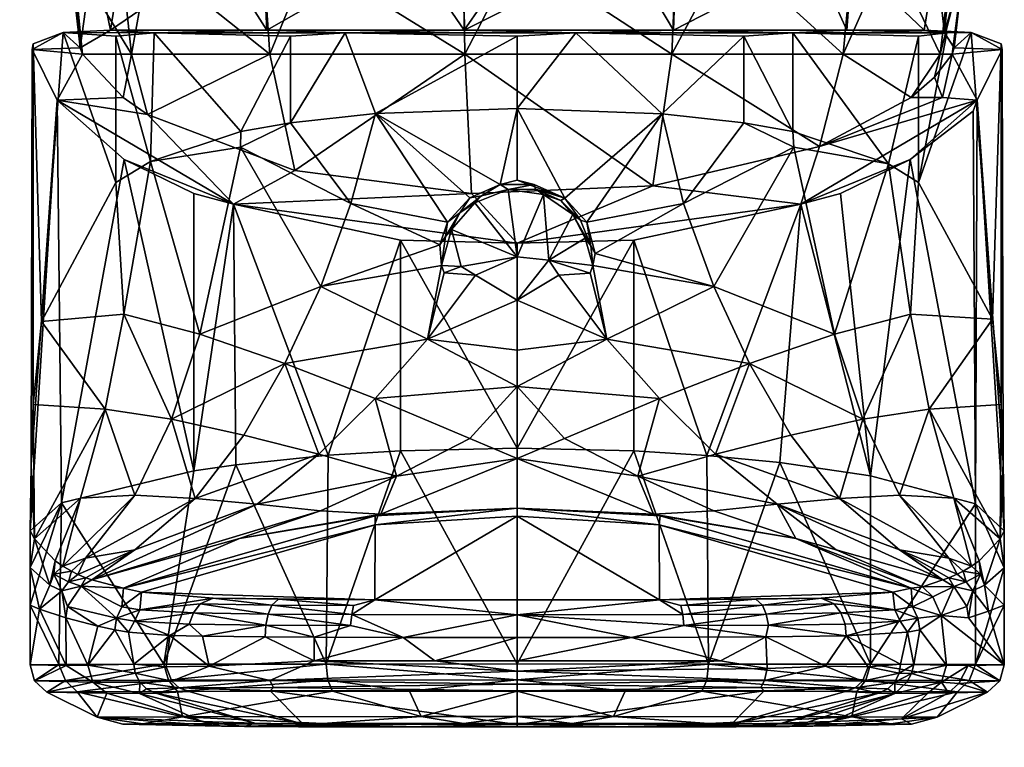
# Model space of a CAD drawing. Header units: centimetres. Extents: x -4.3 to 14, y -11.7 to 8.8.
# Tile 4 of 5: x 7.9 to 12.9, y 2.4 to 6.1. Entities that reach past the tile are written whole.
import ezdxf

# ---------------------------------------------------------------- set-up
doc = ezdxf.new("R2010")
doc.units = ezdxf.units.CM
doc.layers.get('0').update_dxf_attribs({"true_color": 0x5890e1})

msp = doc.modelspace()

# ---------------------------------------------------------------- meshes
at = {"color": 194, "true_color": 0x551cb1}
mesh = msp.add_polyface(dxfattribs=at)
corners = [(7.9898, 5.9349, 56.0936), (7.9953, 4.1599, 55.8231), (7.9848, 3.8584, 55.9281), (7.9953, 5.9625, 55.8231), (1.2719, 7.6265, 56.2083), (1.2691, 0.7017, 56.3293), (1.2306, 7.6265, 55.9846), (1.2719, 7.6265, 57.2872), (0.444, 7.6265, 54.9246), (0.2637, -0.9347, 55.1069), (0.1278, 7.6265, 54.785), (0.6933, 7.6265, 55.1074), (0.5171, -0.9335, 55.2532), (-0.0291, -0.936, 54.9942), (-0.7601, 7.6265, 54.6639), (0.8874, 7.6265, 55.3247), (0.7373, -0.9324, 55.4365), (1.0375, 7.6265, 55.5632), (0.9308, -0.9313, 55.6601), (1.2192, 0.0474, 56.1169), (1.1398, 7.6265, 57.4382), (-0.7601, 7.6265, 58.5656), (-2.66, 7.6265, 57.4382), (1.2145, 7.6265, 57.4064), (9.4218, 7.6265, 58.1812), (-0.7601, 7.6265, 53.6685), (9.4218, 7.6265, 54.0528), (8.6247, 7.6265, 54.6885), (8.6247, 7.6265, 57.5455), (1.2621, 7.6265, 57.3408), (8.1822, 7.6265, 56.6269), (8.1822, 7.6265, 55.6072), (10.4159, 7.6265, 53.6685), (10.4159, 7.6265, 58.5656), (-0.7601, 7.7108, 59.2587), (-0.7601, 7.6513, 58.9138), (10.4159, 7.7108, 59.2587), (10.4159, 7.7108, 52.9754), (10.4159, 7.6512, 53.3203), (-0.7601, 7.7108, 52.9754), (10.4159, 7.7591, 59.3423), (-0.7601, 7.7591, 59.3423), (10.4159, 7.8061, 59.3707), (-0.7601, 7.8061, 59.3707), (10.4159, 7.8601, 59.3806), (-0.7601, 7.8601, 59.3806), (-0.7601, 7.8419, 52.8557), (10.4159, 7.8419, 52.8557), (10.4159, 7.7502, 52.9003), (-0.7601, 7.7502, 52.9003), (-3.0517, 8.8153, 52.8986), (12.7075, 8.8153, 52.8986), (12.7075, 8.8178, 59.3334), (-3.0517, 8.8178, 59.3334)]
mesh.append_faces([[corners[k] for k in face] for face in [(0, 1, 2), (0, 3, 1), (4, 5, 6), (5, 4, 7), (8, 9, 10), (8, 11, 12), (13, 14, 10), (11, 15, 16), (15, 17, 18), (17, 6, 19), (20, 21, 22), (20, 23, 21), (21, 23, 24), (25, 26, 27), (11, 27, 15), (11, 25, 27), (11, 8, 25), (25, 8, 10), (14, 25, 10), (24, 23, 28), (28, 23, 29), (30, 29, 7), (4, 30, 7), (4, 31, 30), (4, 6, 31), (31, 6, 17), (27, 17, 15), (27, 31, 17), (30, 28, 29), (25, 32, 26), (33, 21, 24), (34, 35, 36), (36, 35, 33), (33, 35, 21), (37, 38, 39), (39, 38, 25), (25, 38, 32), (36, 40, 34), (34, 40, 41), (41, 40, 42), (43, 42, 44), (45, 43, 44), (43, 41, 42), (46, 47, 48), (49, 48, 37), (39, 49, 37), (49, 46, 48), (46, 50, 51), (47, 46, 51), (44, 52, 53), (45, 44, 53), (51, 53, 52), (50, 53, 51)]], dxfattribs={"color": 194})
mesh = msp.add_polyface(dxfattribs=at)
corners = [(-0.1935, -8.4556, 54.7789), (-0.4683, -8.2358, 55.3111), (0.0483, -8.4913, 55.4139), (0.0483, -8.6189, 54.8135), (0.3575, -8.9626, 55.2422), (0.3575, -9.0349, 54.902), (0.3798, -8.9505, 55.5633), (0.4503, -9.5829, 55.3739), (0.4503, -9.5242, 55.6506), (0.0809, -8.4502, 55.4191), (-0.1796, -8.2829, 55.3511), (0.3211, -8.7207, 55.5198), (0.5098, -9.3842, 55.6667), (1.1539, -9.6143, 56.5092), (1.1051, -9.3842, 56.2816), (1.223, -6.7385, 56.4589), (1.1731, -6.3721, 56.229), (1.2192, 0.0474, 56.1169), (1.2691, 0.7017, 56.3293), (1.1516, -9.6659, 57.2872), (1.2719, 7.6265, 57.2872), (1.1296, -9.6648, 57.3662), (1.2621, 7.6265, 57.3408), (1.2145, 7.6265, 57.4064), (1.0697, -9.6621, 57.4223), (1.0196, -9.6598, 57.4382), (1.1398, 7.6265, 57.4382), (-2.66, 7.6265, 57.4382), (0.2637, -0.9347, 55.1069), (-0.0291, -0.936, 54.9942), (0.1278, 7.6265, 54.785), (0.444, 7.6265, 54.9246), (0.5171, -0.9335, 55.2532), (0.6933, 7.6265, 55.1074), (0.7373, -0.9324, 55.4365), (0.8874, 7.6265, 55.3247), (0.9308, -0.9313, 55.6601), (0.7554, -9.3842, 55.846), (1.0375, 7.6265, 55.5632), (8.4435, 2.5621, 56.0349), (8.5429, 2.5633, 56.741), (8.3157, 2.5965, 56.0296), (8.7422, 2.5988, 57.389), (8.9372, 2.552, 50.3543), (-0.2407, -8.5558, 54.7402), (0.1597, -8.9027, 54.8139), (0.3575, -9.39, 54.9224), (0.3575, -9.5237, 54.9459), (0.0302, -10.2967, 55.1102)]
mesh.append_faces([[corners[k] for k in face] for face in [(0, 1, 2), (3, 2, 4), (5, 3, 4), (2, 6, 4), (4, 6, 7), (7, 6, 8), (3, 0, 2), (9, 2, 10), (9, 11, 2), (2, 11, 6), (6, 11, 12), (2, 1, 10), (8, 6, 12), (13, 14, 15), (14, 16, 15), (15, 16, 17), (18, 15, 17), (19, 20, 21), (21, 20, 22), (23, 21, 22), (23, 24, 21), (23, 25, 24), (23, 26, 25), (19, 13, 15), (18, 19, 15), (18, 20, 19), (26, 27, 25), (28, 29, 30), (31, 32, 28), (32, 33, 34), (11, 34, 12), (11, 32, 34), (11, 9, 32), (32, 9, 28), (28, 9, 10), (29, 28, 10), (34, 35, 36), (37, 36, 16), (14, 37, 16), (36, 38, 17), (36, 37, 34), (34, 37, 12), (36, 17, 16), (39, 40, 41), (41, 40, 42), (39, 41, 43), (3, 44, 0), (3, 45, 44), (3, 5, 45), (45, 5, 46), (47, 45, 46), (44, 45, 48), (47, 46, 4), (4, 46, 5)]], dxfattribs={"color": 194})
mesh = msp.add_polyface(dxfattribs=at)
corners = [(1.2691, 0.7017, 56.3293), (1.2192, 0.0474, 56.1169), (1.2306, 7.6265, 55.9846), (8.3157, 2.5965, 56.0296), (8.2144, 2.7242, 56.9512), (8.0638, 2.7225, 56.0191), (8.3628, 2.7163, 51.1847), (8.1228, 2.8604, 56.9461), (8.136, 3.6682, 56.9818), (7.9796, 3.1562, 56.0154), (7.9796, 2.8588, 56.0153), (7.9806, 3.5286, 55.9926), (7.9798, 3.346, 56.0097), (8.0024, 2.7787, 56.0164), (8.1561, 2.7804, 56.9706), (8.2938, 2.7725, 51.2006), (8.1605, 2.8557, 52.7289), (8.2686, 2.8567, 51.1988), (8.0259, 3.1372, 55.028), (8.1581, 3.0936, 52.7642), (8.3191, 3.0514, 50.5642), (8.1663, 3.1503, 52.7642), (8.4115, 3.0923, 49.631), (8.235, 3.2523, 52.7642), (8.144, 3.3519, 54.2428), (8.2571, 3.3923, 53.9128), (8.1863, 3.3269, 53.8678), (8.2323, 3.6916, 54.6308), (8.5035, 3.7065, 54.0409), (8.1055, 3.3787, 54.5836), (8.0013, 3.4883, 55.6635), (8.3553, 4.1361, 54.6391), (7.9953, 4.1599, 55.8231), (8.2177, 3.3108, 53.5737), (7.9848, 3.8584, 55.9281), (8.0788, 3.2571, 54.3875), (8.1378, 3.2287, 53.576), (8.0988, 3.3126, 54.3848), (8.1711, 3.2743, 53.5749), (8.2579, 3.2932, 53.1542), (8.2879, 3.2829, 52.7642)]
mesh.append_faces([[corners[k] for k in face] for face in [(0, 1, 2), (3, 4, 5), (5, 6, 3), (7, 8, 9), (10, 7, 9), (11, 12, 8), (8, 12, 9), (13, 5, 14), (7, 13, 14), (7, 10, 13), (4, 14, 5), (6, 5, 15), (10, 16, 13), (13, 16, 15), (5, 13, 15), (16, 17, 15), (10, 9, 18), (16, 18, 19), (17, 19, 20), (16, 10, 18), (19, 17, 16), (21, 20, 19), (21, 22, 20), (21, 23, 22), (24, 25, 26), (24, 27, 28), (24, 29, 27), (27, 29, 30), (31, 30, 32), (31, 27, 30), (25, 33, 26), (11, 34, 30), (30, 34, 32), (9, 12, 18), (18, 12, 35), (36, 35, 37), (38, 37, 26), (33, 38, 26), (33, 39, 38), (38, 39, 23), (36, 23, 21), (19, 36, 21), (19, 18, 36), (36, 18, 35), (11, 30, 12), (12, 30, 35), (35, 30, 29), (37, 29, 24), (26, 37, 24), (39, 40, 23), (37, 35, 29), (23, 36, 38), (38, 36, 37)]], dxfattribs={"color": 194})
mesh = msp.add_polyface(dxfattribs=at)
corners = [(8.6466, 6.4324, 57.528), (8.2161, 6.4244, 56.6191), (8.5732, 6.3926, 57.389), (8.4369, 6.3766, 57.1557), (8.1932, 6.3926, 56.3869), (8.2161, 6.4244, 55.6149), (8.2978, 6.4362, 55.3137), (8.1809, 6.3766, 56.117), (8.4863, 5.9109, 57.1298), (8.241, 5.9109, 56.2542), (8.2298, 5.9424, 56.117), (8.4448, 5.6942, 56.8922), (8.5674, 5.6095, 57.0872), (8.4091, 6.0009, 54.7318), (8.5815, 5.3748, 54.5105), (8.4091, 5.27, 54.7318), (8.1457, 6.0199, 55.2659), (8.0368, 4.5746, 55.5822), (7.9953, 5.9625, 55.8231), (7.9953, 4.1599, 55.8231), (8.1147, 5.6813, 56.8924), (7.9848, 3.8584, 55.9281), (7.9806, 3.5286, 55.9926), (8.136, 3.6682, 56.9818), (8.4499, 5.3842, 57.5583), (8.7989, 3.8285, 57.9422), (7.9898, 5.9349, 56.0936), (8.3813, 6.0313, 55.2717), (8.5995, 6.0182, 54.5079), (8.4488, 4.6118, 54.6185), (8.3553, 4.1361, 54.6391), (8.6866, 4.0876, 54.1075), (8.4369, 6.3766, 55.0784), (8.1822, 6.4892, 56.6269), (8.6247, 7.6265, 57.5455), (8.1822, 7.6265, 56.6269), (8.1822, 6.4892, 55.6072), (8.1822, 7.6265, 55.6072), (8.6247, 7.6265, 54.6885), (8.6247, 6.4892, 54.6885), (8.6247, 6.4892, 57.5455), (8.5386, 6.4571, 57.4128), (8.1514, 6.4571, 56.392)]
mesh.append_faces([[corners[k] for k in face] for face in [(0, 1, 2), (3, 1, 4), (3, 2, 1), (1, 5, 4), (6, 7, 5), (5, 7, 4), (2, 3, 8), (8, 3, 4), (9, 4, 7), (10, 9, 7), (4, 9, 8), (8, 9, 11), (12, 8, 11), (13, 14, 15), (16, 15, 17), (18, 17, 19), (20, 21, 22), (23, 20, 22), (23, 24, 20), (23, 25, 24), (20, 26, 21), (18, 16, 17), (13, 15, 16), (11, 9, 20), (20, 9, 26), (26, 9, 10), (16, 10, 27), (16, 26, 10), (12, 11, 20), (16, 27, 28), (15, 29, 17), (15, 14, 29), (17, 30, 19), (17, 29, 30), (30, 29, 31), (16, 28, 13), (18, 26, 16), (7, 6, 10), (10, 6, 27), (27, 6, 32), (33, 34, 35), (36, 35, 37), (6, 37, 38), (39, 6, 38), (6, 36, 37), (36, 33, 35), (33, 40, 34), (1, 41, 5), (41, 40, 33), (42, 33, 36), (5, 42, 6), (5, 41, 42), (42, 41, 33), (42, 36, 6)]], dxfattribs={"color": 194})
mesh = msp.add_polyface(dxfattribs=at)
corners = [(8.5732, 6.3926, 57.389), (9.1463, 6.3766, 57.9564), (9.3754, 6.3926, 58.0996), (8.6466, 6.4324, 57.528), (9.434, 6.4324, 58.1559), (10.4159, 6.4165, 58.3705), (10.1465, 6.3766, 58.3357), (8.2978, 6.4362, 55.3137), (8.6466, 6.4324, 54.7061), (8.9266, 6.4048, 54.436), (8.4369, 6.3766, 55.0784), (9.8738, 6.4362, 53.9175), (9.1463, 6.3766, 54.2777), (9.434, 6.4324, 54.0781), (10.1533, 5.9109, 58.2803), (9.178, 5.9109, 57.9105), (8.4863, 5.9109, 57.1298), (8.5674, 5.6095, 57.0872), (10.4159, 6.0009, 53.6786), (9.7072, 5.6149, 53.7839), (9.5554, 6.0182, 53.8481), (9.2828, 5.569, 53.9579), (9.2828, 6.0009, 53.9579), (9.0342, 5.5242, 54.1078), (8.5995, 6.0182, 54.5079), (8.3813, 6.0313, 55.2717), (9.1643, 6.0313, 54.3039), (10.1503, 6.0313, 53.9299), (10.1465, 6.3766, 53.8984), (10.4159, 7.6265, 58.5656), (9.4218, 7.6265, 58.1812), (10.4159, 7.6265, 58.4081), (10.4159, 7.6265, 53.6685), (10.4159, 7.6265, 53.826), (9.4218, 7.6265, 54.0528), (10.4159, 6.4807, 58.4071), (9.4218, 6.4892, 58.1812), (8.6247, 6.4892, 57.5455), (8.6247, 7.6265, 57.5455), (8.6247, 6.4892, 54.6885), (8.6247, 7.6265, 54.6885), (8.904, 6.4597, 54.4104), (9.4218, 6.4892, 54.0528), (10.4159, 7.0578, 53.826), (9.3558, 6.4571, 58.1368), (8.2161, 6.4244, 56.6191), (8.5386, 6.4571, 57.4128)]
mesh.append_faces([[corners[k] for k in face] for face in [(0, 1, 2), (3, 2, 4), (3, 0, 2), (5, 2, 6), (5, 4, 2), (7, 8, 9), (10, 7, 9), (9, 11, 12), (9, 13, 11), (14, 6, 2), (15, 2, 1), (0, 15, 1), (0, 16, 15), (17, 15, 16), (2, 15, 14), (18, 19, 20), (20, 21, 22), (22, 23, 24), (24, 25, 26), (20, 26, 27), (20, 24, 26), (22, 24, 20), (9, 25, 10), (9, 26, 25), (9, 12, 26), (26, 12, 11), (27, 11, 28), (27, 26, 11), (29, 30, 31), (32, 33, 34), (35, 31, 36), (36, 31, 30), (37, 30, 38), (39, 40, 41), (40, 34, 41), (41, 34, 42), (42, 34, 11), (11, 34, 43), (34, 33, 43), (37, 36, 30), (5, 35, 4), (4, 35, 44), (45, 44, 46), (45, 3, 44), (44, 3, 4), (35, 36, 44), (44, 36, 37), (39, 41, 7), (13, 41, 11), (37, 46, 44), (8, 7, 41), (11, 41, 42), (41, 13, 9), (8, 41, 9)]], dxfattribs={"color": 194})
mesh = msp.add_polyface(dxfattribs=at)
corners = [(10.4159, 6.4125, 53.866), (10.1465, 6.3766, 53.8984), (9.8738, 6.4362, 53.9175), (11.3978, 6.4324, 54.0781), (10.958, 6.4362, 53.9175), (11.9251, 6.4536, 54.4135), (10.4159, 6.4807, 53.827), (10.4159, 6.4807, 58.4071), (10.4159, 6.4165, 58.3705), (11.4687, 6.4362, 58.1229), (11.41, 6.4892, 54.0528), (10.4159, 7.0578, 53.826), (11.41, 7.6265, 58.1812), (12.2802, 6.4362, 57.4039), (12.2071, 7.6265, 57.5455), (11.41, 7.6265, 54.0528), (12.047, 5.9109, 57.5621), (12.0888, 6.3766, 57.5991), (11.1887, 5.9109, 58.1546), (11.2085, 6.3766, 58.2067), (10.1533, 5.9109, 58.2803), (10.1465, 6.3766, 58.3357), (10.188, 5.2154, 57.9936), (11.0945, 5.2533, 57.9064), (11.9271, 5.4492, 57.456), (10.4159, 6.0009, 53.6786), (10.4159, 5.6398, 53.6786), (9.7072, 5.6149, 53.7839), (10.7084, 6.0182, 53.7081), (10.1503, 6.0313, 53.9299), (11.1972, 6.0313, 54.057), (11.7944, 6.0182, 54.1199), (12.0651, 6.0313, 54.656), (9.5554, 6.0182, 53.8481), (11.1406, 5.6137, 53.7889), (11.549, 6.0009, 53.9579), (11.549, 5.569, 53.9579), (11.7949, 5.5248, 54.1061), (12.2726, 5.3635, 54.5364), (10.3314, 5.2605, 53.6487), (10.6546, 5.1919, 53.6484), (11.2484, 5.1651, 53.7916), (11.8002, 5.4463, 54.1089), (11.2085, 6.3766, 54.0273), (11.9006, 6.3926, 54.441), (12.1852, 6.4324, 54.7061)]
mesh.append_faces([[corners[k] for k in face] for face in [(0, 1, 2), (3, 4, 5), (6, 4, 0), (7, 8, 9), (4, 10, 5), (6, 11, 4), (7, 9, 12), (9, 13, 14), (15, 5, 10), (4, 15, 10), (16, 17, 9), (18, 9, 19), (8, 18, 19), (8, 20, 18), (8, 21, 20), (20, 22, 23), (18, 23, 24), (23, 18, 20), (24, 16, 18), (18, 16, 9), (25, 26, 27), (28, 29, 30), (31, 30, 32), (31, 28, 30), (28, 33, 29), (25, 28, 26), (26, 28, 34), (34, 28, 35), (36, 35, 37), (36, 34, 35), (35, 31, 37), (37, 31, 38), (26, 39, 27), (26, 34, 40), (41, 34, 36), (42, 36, 37), (38, 42, 37), (35, 28, 31), (33, 28, 25), (0, 29, 1), (0, 4, 29), (29, 4, 30), (30, 4, 43), (44, 30, 43), (44, 32, 30), (6, 2, 11), (6, 0, 2), (8, 19, 9), (17, 13, 9), (3, 44, 4), (3, 5, 44), (44, 5, 45), (4, 44, 43)]], dxfattribs={"color": 194})
mesh = msp.add_polyface(dxfattribs=at)
corners = [(12.2071, 6.4892, 54.6885), (12.5439, 6.4536, 55.31), (11.9251, 6.4536, 54.4135), (12.6222, 6.4324, 55.6135), (12.6647, 6.4362, 56.3901), (12.1852, 6.4324, 54.7061), (12.6496, 6.4892, 55.6072), (12.6496, 7.6265, 55.6072), (12.6496, 7.6265, 56.6269), (12.2802, 6.4362, 57.4039), (12.602, 5.9424, 56.117), (12.6509, 6.3766, 56.117), (12.5907, 5.9109, 56.2542), (12.5317, 5.9109, 56.6385), (12.586, 6.3766, 56.6519), (12.047, 5.9109, 57.5621), (12.0888, 6.3766, 57.5991), (11.9271, 5.4492, 57.456), (12.387, 5.6942, 56.8922), (12.5035, 5.7971, 56.6315), (12.7171, 5.6813, 56.8924), (12.3819, 5.3842, 57.5583), (12.6958, 5.6269, 56.9818), (12.4505, 6.0313, 55.2717), (12.5529, 6.0189, 55.5902), (12.6861, 6.0199, 55.2659), (12.842, 5.935, 56.0932), (12.5434, 5.6942, 56.8922), (11.8342, 5.1622, 58.0922), (12.5646, 6.0182, 54.9893), (12.0651, 6.0313, 54.656), (11.7944, 6.0182, 54.1199), (12.2726, 5.3635, 54.5364), (12.4227, 6.0009, 54.7318), (12.4227, 5.27, 54.7318), (12.8365, 5.9625, 55.8231), (12.7929, 4.5861, 55.5736), (11.9006, 6.3926, 54.441), (12.0888, 6.3766, 54.635), (12.5094, 6.3926, 55.323), (12.586, 6.3766, 55.5822)]
mesh.append_faces([[corners[k] for k in face] for face in [(0, 1, 2), (3, 1, 4), (2, 1, 5), (6, 4, 1), (7, 4, 6), (4, 8, 9), (10, 11, 12), (12, 11, 4), (13, 4, 14), (9, 13, 14), (9, 15, 13), (9, 16, 15), (15, 17, 18), (13, 18, 19), (12, 13, 19), (12, 4, 13), (13, 15, 18), (20, 21, 22), (23, 24, 25), (25, 24, 10), (26, 10, 12), (20, 12, 27), (20, 26, 12), (12, 19, 27), (27, 19, 18), (26, 25, 10), (18, 17, 27), (27, 17, 20), (20, 17, 28), (29, 30, 23), (25, 29, 23), (29, 31, 30), (32, 31, 33), (34, 33, 29), (25, 34, 29), (25, 35, 36), (34, 32, 33), (35, 25, 26), (31, 29, 33), (37, 38, 30), (30, 38, 23), (23, 38, 39), (24, 39, 40), (11, 24, 40), (11, 10, 24), (24, 23, 39), (3, 4, 39), (1, 39, 5), (1, 3, 39), (11, 39, 4), (11, 40, 39), (38, 37, 39), (39, 37, 5), (4, 9, 14)]], dxfattribs={"color": 194})
mesh = msp.add_polyface(dxfattribs=at)
corners = [(10.0375, 4.8551, 53.5776), (10.0566, 4.9992, 53.582), (10.0867, 5.0357, 53.5714), (10.0672, 5.0717, 53.6431), (10.1284, 5.1178, 53.582), (10.0296, 4.9581, 53.6196), (8.5674, 5.6095, 57.0872), (9.3035, 5.3306, 57.7287), (9.178, 5.9109, 57.9105), (10.1533, 5.9109, 58.2803), (10.188, 5.2154, 57.9936), (9.5554, 6.0182, 53.8481), (9.7072, 5.6149, 53.7839), (9.2828, 5.569, 53.9579), (9.2828, 6.0009, 53.9579), (9.0342, 5.5242, 54.1078), (8.5815, 5.3748, 54.5105), (8.5995, 6.0182, 54.5079), (8.4091, 6.0009, 54.7318), (8.4499, 5.3842, 57.5583), (8.7989, 3.8285, 57.9422), (8.7989, 5.2144, 57.9422), (8.9976, 5.1622, 58.0922), (9.0087, 3.8584, 58.1084), (9.4708, 3.9061, 58.3648), (9.8323, 4.9815, 58.4846), (9.8323, 3.9288, 58.4846), (10.4159, 3.9425, 58.5554), (8.1147, 5.6813, 56.8924), (10.4159, 4.9671, 58.5474), (10.3314, 5.2605, 53.6487), (10.1797, 5.1937, 53.6484), (9.5834, 5.1651, 53.7916), (9.433, 4.7495, 53.7569), (9.0316, 5.4463, 54.1089), (8.8292, 4.5114, 54.1348), (8.4488, 4.6118, 54.6185), (9.9673, 4.4865, 53.4227), (10.0501, 4.8176, 53.5695), (10.4159, 4.25, 53.1858), (9.7048, 4.1894, 53.2788), (9.2536, 4.3646, 53.6938), (9.4239, 3.9117, 53.1172), (9.0478, 4.0076, 53.6051), (8.6866, 4.0876, 54.1075), (10.2081, 4.8067, 53.5453), (10.1787, 3.9903, 52.8859), (9.8125, 3.8026, 52.6413), (10.1361, 4.8495, 53.5688)]
mesh.append_faces([[corners[k] for k in face] for face in [(0, 1, 2), (3, 4, 1), (5, 1, 0), (5, 3, 1), (6, 7, 8), (8, 7, 9), (7, 10, 9), (11, 12, 13), (14, 13, 15), (15, 16, 17), (17, 16, 18), (19, 20, 21), (21, 20, 22), (22, 20, 23), (24, 22, 23), (24, 25, 22), (24, 26, 25), (25, 26, 27), (22, 10, 7), (6, 22, 7), (6, 28, 22), (22, 29, 10), (12, 30, 31), (3, 12, 31), (3, 32, 12), (3, 5, 32), (32, 5, 33), (34, 33, 35), (16, 35, 36), (5, 0, 33), (0, 37, 33), (0, 38, 37), (39, 40, 37), (41, 42, 43), (35, 16, 34), (34, 16, 15), (13, 34, 15), (13, 32, 34), (13, 12, 32), (34, 32, 33), (33, 37, 41), (35, 41, 44), (36, 35, 44), (38, 45, 37), (43, 44, 41), (37, 40, 41), (41, 40, 42), (41, 35, 33), (40, 46, 47), (25, 29, 22), (19, 21, 22), (22, 28, 19), (38, 0, 48), (48, 0, 2)]], dxfattribs={"color": 194})
mesh = msp.add_polyface(dxfattribs=at)
corners = [(10.7944, 4.8553, 53.5777), (10.755, 4.9916, 53.5688), (10.7838, 4.9536, 53.5758), (10.8057, 4.9147, 53.6071), (10.7646, 5.0717, 53.6431), (10.7321, 5.0812, 53.582), (11.8342, 5.1622, 58.0922), (10.4159, 4.9671, 58.5474), (10.9995, 4.9815, 58.4846), (12.0329, 5.2144, 57.9422), (12.3819, 5.3842, 57.5583), (12.7171, 5.6813, 56.8924), (11.9271, 5.4492, 57.456), (11.0945, 5.2533, 57.9064), (12.6861, 6.0199, 55.2659), (12.7929, 4.5861, 55.5736), (12.4227, 5.27, 54.7318), (12.8365, 5.9625, 55.8231), (12.8365, 4.1599, 55.8231), (12.842, 5.935, 56.0932), (12.8468, 3.8699, 55.9249), (12.8511, 3.5286, 55.9926), (12.7081, 3.6632, 56.9487), (12.6958, 5.6269, 56.9818), (12.1835, 3.8027, 57.7967), (11.7301, 3.8699, 58.171), (11.3635, 3.9059, 58.3638), (10.9995, 3.9288, 58.4846), (10.4159, 3.9425, 58.5554), (10.8645, 4.4865, 53.4227), (11.3988, 4.7495, 53.7569), (11.5782, 4.3646, 53.6938), (11.127, 4.1894, 53.2788), (11.4079, 3.9117, 53.1172), (11.2484, 5.1651, 53.7916), (11.1406, 5.6137, 53.7889), (10.6546, 5.1919, 53.6484), (12.2726, 5.3635, 54.5364), (12.0026, 4.5114, 54.1348), (11.8002, 5.4463, 54.1089), (12.383, 4.6118, 54.6185), (12.4764, 4.1361, 54.6391), (12.3283, 3.7065, 54.0409), (12.1452, 4.0876, 54.1075), (10.7805, 4.8172, 53.5692), (10.4159, 4.25, 53.1858), (11.784, 4.0076, 53.6051), (11.549, 5.569, 53.9579), (10.6531, 3.9903, 52.8859), (11.0193, 3.8026, 52.6413)]
mesh.append_faces([[corners[k] for k in face] for face in [(0, 1, 2), (3, 0, 2), (4, 2, 5), (3, 2, 4), (6, 7, 8), (9, 10, 6), (6, 10, 11), (6, 12, 13), (7, 6, 13), (14, 15, 16), (15, 17, 18), (18, 17, 19), (20, 19, 11), (21, 11, 22), (21, 20, 11), (11, 23, 22), (22, 23, 10), (24, 10, 9), (6, 24, 9), (6, 25, 24), (6, 26, 25), (6, 8, 26), (26, 8, 27), (27, 8, 28), (24, 22, 10), (20, 18, 19), (29, 30, 31), (32, 31, 33), (30, 0, 3), (34, 3, 4), (35, 4, 36), (4, 35, 34), (37, 38, 39), (37, 40, 38), (37, 16, 40), (40, 16, 15), (41, 15, 18), (41, 42, 43), (40, 43, 38), (40, 41, 43), (40, 15, 41), (0, 29, 44), (0, 30, 29), (31, 32, 29), (29, 32, 45), (3, 34, 30), (30, 34, 39), (38, 30, 39), (38, 31, 30), (38, 43, 31), (31, 43, 46), (39, 34, 47), (46, 33, 31), (48, 32, 49)]], dxfattribs={"color": 194})
mesh = msp.add_polyface(dxfattribs=at)
corners = [(10.755, 4.9916, 53.5688), (10.6942, 5.1095, 53.5714), (10.7838, 4.9536, 53.5758), (10.0566, 4.9992, 53.582), (10.1284, 5.1178, 53.582), (10.0867, 5.0357, 53.5714), (10.2047, 5.1689, 53.5714), (10.2374, 5.2031, 53.582), (10.3707, 5.2351, 53.5741), (10.5477, 5.2106, 53.5714), (10.5078, 5.236, 53.582), (10.6341, 5.1791, 53.582), (10.7321, 5.0812, 53.582), (10.6546, 5.1919, 53.6484), (10.5002, 5.2605, 53.6431), (10.3314, 5.2605, 53.6487), (10.1797, 5.1937, 53.6484), (10.0672, 5.0717, 53.6431), (10.7646, 5.0717, 53.6431), (10.4159, 4.9671, 58.5474), (9.8323, 4.9815, 58.4846), (10.4159, 3.9425, 58.5554), (11.0945, 5.2533, 57.9064), (10.188, 5.2154, 57.9936), (10.9995, 4.9815, 58.4846), (10.4159, 5.282, 53.6555), (10.4159, 5.6398, 53.6786), (10.1361, 4.8495, 53.5688), (10.2081, 4.8067, 53.5453), (10.0501, 4.8176, 53.5695), (10.4159, 4.8983, 53.5688), (10.4159, 4.6811, 53.4819), (9.9673, 4.4865, 53.4227), (10.4159, 4.4311, 53.3354), (10.4159, 4.25, 53.1858), (10.1787, 3.9903, 52.8859), (9.7048, 4.1894, 53.2788), (10.4159, 3.8903, 52.6886), (11.127, 4.1894, 53.2788), (10.6531, 3.9903, 52.8859), (10.8645, 4.4865, 53.4227), (10.6237, 4.8067, 53.5453), (10.5739, 4.8824, 53.5688), (10.7805, 4.8172, 53.5692), (10.7944, 4.8553, 53.5777)]
mesh.append_faces([[corners[k] for k in face] for face in [(0, 1, 2), (3, 4, 5), (5, 4, 6), (4, 7, 6), (6, 7, 8), (9, 10, 11), (1, 11, 12), (8, 10, 9), (11, 1, 9), (12, 2, 1), (13, 12, 11), (10, 13, 11), (10, 14, 13), (10, 8, 14), (14, 8, 15), (15, 8, 7), (16, 7, 4), (17, 16, 4), (16, 15, 7), (13, 18, 12), (19, 20, 21), (19, 22, 23), (21, 24, 19), (25, 15, 26), (27, 28, 29), (27, 30, 28), (28, 30, 31), (32, 31, 33), (34, 32, 33), (34, 35, 36), (34, 37, 35), (32, 28, 31), (26, 13, 25), (38, 39, 34), (40, 34, 33), (31, 40, 33), (31, 41, 40), (31, 42, 41), (31, 30, 42), (42, 43, 41), (40, 41, 43), (39, 37, 34), (15, 25, 14), (14, 25, 13), (30, 5, 6), (8, 30, 6), (8, 9, 30), (30, 9, 42), (42, 9, 1), (0, 42, 1), (0, 44, 42), (42, 44, 43), (5, 30, 27)]], dxfattribs={"color": 194})
mesh = msp.add_polyface(dxfattribs=at)
corners = [(10.4159, 2.8631, 58.5554), (10.9995, 3.9288, 58.4846), (10.4159, 3.9425, 58.5554), (9.9351, 2.6001, 58.1634), (9.4928, 2.7265, 58.2828), (8.7422, 2.5988, 57.389), (9.8765, 2.7267, 58.4087), (10.4159, 2.7269, 58.4714), (10.4159, 2.6002, 58.2191), (9.1806, 2.7286, 47.8196), (10.4159, 2.7286, 47.6086), (10.4159, 2.5611, 48.6249), (9.8323, 3.9288, 58.4846), (9.4596, 2.8627, 58.3602), (9.4708, 3.9061, 58.3648), (9.4679, 2.7827, 58.3389), (10.4159, 2.7831, 58.5328), (9.197, 2.7457, 47.7578), (9.1791, 2.7806, 47.7194), (10.4159, 2.7617, 47.5363), (10.4159, 2.8265, 47.4904), (9.3996, 2.8791, 47.5992), (10.0031, 2.8791, 47.4962), (10.4159, 2.879, 47.481), (10.4159, 2.9952, 47.481), (9.8447, 2.9956, 47.5116), (9.3996, 2.9975, 47.5992), (9.7056, 3.6035, 51.7364), (10.4159, 3.6424, 51.6076), (9.7052, 3.5579, 50.5973), (10.4159, 3.1834, 47.6074), (9.7041, 3.1844, 47.6596), (10.4159, 3.6021, 50.5837), (10.4159, 3.1086, 47.5156), (9.5883, 3.1099, 47.5878), (9.5969, 3.155, 47.6284), (9.5827, 3.0546, 47.5623), (9.1887, 3.1577, 47.7595), (9.1707, 3.1126, 47.7219), (9.222, 3.1872, 47.8), (10.1787, 3.9903, 52.8859), (10.4159, 3.8903, 52.6886), (9.8125, 3.8026, 52.6413), (9.7048, 4.1894, 53.2788), (9.4239, 3.9117, 53.1172), (9.7346, 3.6118, 51.8235), (9.4327, 3.6292, 52.3836), (9.0277, 3.491, 52.0998), (9.1156, 3.6627, 52.9289), (10.8967, 2.6001, 58.1633), (10.9553, 2.7267, 58.4087), (10.9871, 2.9956, 47.5116), (11.0972, 3.6118, 51.8235)]
mesh.append_faces([[corners[k] for k in face] for face in [(0, 1, 2), (3, 4, 5), (3, 6, 4), (3, 7, 6), (3, 8, 7), (9, 10, 11), (2, 12, 0), (0, 12, 13), (13, 12, 14), (4, 6, 15), (15, 6, 16), (13, 16, 0), (13, 15, 16), (6, 7, 16), (17, 18, 19), (10, 17, 19), (10, 9, 17), (20, 21, 22), (23, 20, 22), (21, 20, 18), (18, 20, 19), (23, 22, 24), (24, 22, 25), (25, 22, 21), (26, 25, 21), (27, 28, 29), (30, 31, 32), (32, 31, 29), (28, 32, 29), (24, 25, 33), (33, 25, 34), (31, 34, 35), (34, 25, 36), (34, 37, 35), (34, 36, 38), (39, 31, 35), (30, 33, 31), (31, 33, 34), (25, 26, 36), (40, 41, 42), (43, 42, 44), (42, 41, 45), (46, 45, 47), (42, 48, 44), (42, 46, 48), (42, 45, 46), (41, 28, 45), (45, 28, 27), (47, 45, 27), (8, 49, 7), (7, 50, 16), (51, 24, 33), (28, 41, 52)]], dxfattribs={"color": 194})
mesh.append_faces([[corners[k] for k in face] for face in [(23, 24, 51)]], dxfattribs={"vtx2": -1, "color": 194})
mesh = msp.add_polyface(dxfattribs=at)
corners = [(11.7301, 3.8699, 58.171), (11.3635, 3.9059, 58.3638), (11.3722, 2.8627, 58.3602), (10.9995, 3.9288, 58.4846), (10.4159, 2.8631, 58.5554), (10.4159, 2.7269, 58.4714), (10.8967, 2.6001, 58.1633), (10.9553, 2.7267, 58.4087), (11.339, 2.7265, 58.2828), (12.0899, 2.5988, 57.3885), (10.4159, 2.7286, 47.6086), (11.6511, 2.7286, 47.8196), (10.4159, 2.5611, 48.6249), (11.4871, 2.5624, 48.8344), (10.4159, 2.7831, 58.5328), (11.3639, 2.7827, 58.3389), (12.1601, 2.7818, 57.7885), (12.1146, 2.7256, 57.7471), (10.4159, 3.1834, 47.6074), (10.4159, 3.6021, 50.5837), (11.1277, 3.1844, 47.6596), (11.1266, 3.5579, 50.5973), (12.2944, 3.2219, 49.5886), (11.9361, 3.1919, 48.037), (11.6098, 3.1872, 47.8), (10.4159, 3.6424, 51.6076), (11.1306, 3.6029, 51.7381), (12.3856, 3.2413, 50.6004), (11.6727, 3.057, 47.6984), (11.6587, 2.9988, 47.6825), (11.2491, 3.0546, 47.5623), (11.6611, 3.1126, 47.7219), (11.2435, 3.1099, 47.5878), (11.6431, 3.1577, 47.7595), (11.2349, 3.155, 47.6284), (10.9871, 2.9956, 47.5116), (10.4159, 3.1086, 47.5156), (11.0193, 3.8026, 52.6413), (11.4079, 3.9117, 53.1172), (11.7162, 3.6627, 52.9289), (11.0972, 3.6118, 51.8235), (11.8101, 3.4897, 52.104), (10.4159, 3.8903, 52.6886), (11.3991, 3.6292, 52.3836), (10.6531, 3.9903, 52.8859), (11.127, 4.1894, 53.2788), (11.6348, 2.7457, 47.7578), (10.4159, 2.7617, 47.5363), (11.6527, 2.7806, 47.7194), (10.4159, 2.8265, 47.4904), (11.6656, 2.841, 47.6916), (10.4159, 2.879, 47.481), (11.4322, 2.8791, 47.5992)]
mesh.append_faces([[corners[k] for k in face] for face in [(0, 1, 2), (2, 1, 3), (4, 2, 3), (5, 6, 7), (7, 6, 8), (8, 6, 9), (10, 11, 12), (12, 11, 13), (14, 7, 15), (2, 15, 16), (7, 8, 15), (15, 8, 17), (4, 14, 2), (2, 14, 15), (18, 19, 20), (20, 19, 21), (22, 20, 21), (20, 23, 24), (19, 25, 21), (21, 25, 26), (21, 26, 27), (28, 29, 30), (31, 30, 32), (33, 32, 34), (24, 34, 20), (24, 33, 34), (28, 30, 31), (29, 35, 30), (30, 35, 36), (32, 36, 20), (34, 32, 20), (36, 18, 20), (36, 32, 30), (32, 33, 31), (37, 38, 39), (40, 41, 26), (25, 40, 26), (40, 42, 37), (43, 37, 39), (43, 40, 37), (43, 41, 40), (37, 42, 44), (37, 45, 38), (46, 11, 10), (47, 46, 10), (47, 48, 46), (47, 49, 48), (48, 49, 50), (51, 52, 49), (49, 52, 50)]], dxfattribs={"color": 194})
mesh.append_faces([[corners[k] for k in face] for face in [(52, 35, 29), (29, 50, 52), (35, 52, 51)]], dxfattribs={"vtx2": -1, "color": 194})
mesh = msp.add_polyface(dxfattribs=at)
corners = [(12.8511, 3.5286, 55.9926), (12.7081, 3.6632, 56.9487), (12.852, 3.3438, 56.0098), (12.7081, 2.8604, 56.9487), (12.8522, 3.1562, 56.0154), (12.1835, 2.8618, 57.7967), (12.1835, 3.8027, 57.7967), (12.5439, 3.2829, 52.7642), (12.4424, 3.2492, 51.263), (12.0113, 3.433, 52.2851), (12.6655, 3.1503, 52.7642), (12.6737, 3.0936, 52.7642), (12.5358, 3.1059, 51.1128), (12.3934, 3.1483, 49.6326), (12.4203, 3.0923, 49.631), (12.3038, 3.1332, 48.838), (12.2944, 3.2219, 49.5886), (12.3856, 3.2413, 50.6004), (12.5993, 3.2506, 52.7642), (12.494, 3.1983, 51.162), (12.8307, 3.4886, 55.6661), (12.8365, 4.1599, 55.8231), (12.8468, 3.8699, 55.9249), (12.7264, 3.3787, 54.584), (12.5995, 3.6916, 54.6308), (12.6877, 3.3517, 54.2424), (12.3283, 3.7065, 54.0409), (12.5747, 3.3923, 53.9128), (12.0273, 3.69, 53.48), (12.3279, 3.4331, 53.2992), (12.6457, 3.327, 53.8695), (12.6156, 3.3115, 53.5888), (12.575, 3.2936, 53.1667), (12.4764, 4.1361, 54.6391), (12.753, 3.2571, 54.3875), (12.733, 3.3126, 54.3848), (12.7725, 3.1264, 54.3892), (12.694, 3.2287, 53.576), (12.6606, 3.2743, 53.5749)]
mesh.append_faces([[corners[k] for k in face] for face in [(0, 1, 2), (2, 1, 3), (4, 2, 3), (3, 1, 5), (5, 1, 6), (7, 8, 9), (10, 11, 12), (13, 14, 15), (16, 13, 15), (16, 17, 13), (8, 18, 19), (7, 18, 8), (20, 21, 22), (0, 20, 22), (23, 24, 20), (23, 25, 24), (24, 25, 26), (26, 25, 27), (28, 27, 29), (25, 30, 27), (27, 30, 31), (29, 31, 32), (7, 29, 32), (26, 33, 24), (24, 33, 20), (20, 33, 21), (27, 28, 26), (29, 27, 31), (0, 2, 20), (20, 2, 34), (23, 34, 35), (25, 35, 30), (25, 23, 35), (2, 4, 34), (34, 4, 36), (37, 36, 11), (10, 37, 11), (10, 18, 37), (37, 18, 38), (35, 38, 30), (35, 37, 38), (35, 34, 37), (37, 34, 36), (7, 32, 18), (18, 32, 38), (38, 32, 31), (30, 38, 31), (23, 20, 34), (12, 14, 13), (12, 13, 19)]], dxfattribs={"color": 194})
mesh.append_faces([[corners[k] for k in face] for face in [(18, 10, 12), (12, 19, 18), (17, 8, 19), (19, 13, 17)]], dxfattribs={"vtx2": -1, "color": 194})
mesh = msp.add_polyface(dxfattribs=at)
corners = [(8.7171, 2.7256, 57.7471), (8.2144, 2.7242, 56.9512), (8.7422, 2.5988, 57.389), (8.3157, 2.5965, 56.0296), (8.3628, 2.7163, 51.1847), (8.8384, 2.5761, 50.138), (8.5275, 2.7162, 49.4031), (8.6483, 2.8618, 57.7967), (8.7989, 3.8285, 57.9422), (8.136, 3.6682, 56.9818), (8.1228, 2.8604, 56.9461), (8.1561, 2.7804, 56.9706), (8.6717, 2.7818, 57.7885), (8.2938, 2.7725, 51.2006), (8.5279, 2.7724, 48.7939), (8.5625, 2.738, 48.7985), (8.725, 2.743, 48.192), (8.6084, 2.7173, 48.7756), (8.2686, 2.8567, 51.1988), (8.5058, 2.8162, 48.7912), (8.6887, 2.7778, 48.1745), (8.4986, 2.8623, 48.7901), (8.6609, 2.8492, 48.1614), (8.6792, 3.0053, 48.1196), (8.4717, 3.0214, 48.997), (8.4027, 3.0334, 49.6312), (8.3191, 3.0514, 50.5642), (8.4462, 3.2413, 50.6004), (8.2879, 3.2829, 52.7642), (9.0277, 3.491, 52.0998), (8.5012, 3.0771, 48.8355), (8.7966, 3.1179, 48.0083), (8.775, 3.0618, 47.9923), (8.4115, 3.0923, 49.631), (8.528, 3.1332, 48.838), (8.4384, 3.1483, 49.6326), (8.5374, 3.2219, 49.5886), (8.8957, 3.1919, 48.037), (8.235, 3.2523, 52.7642), (8.5035, 3.7065, 54.0409), (8.8045, 3.69, 53.48), (8.2571, 3.3923, 53.9128), (8.144, 3.3519, 54.2428), (8.6866, 4.0876, 54.1075), (8.3553, 4.1361, 54.6391), (8.2323, 3.6916, 54.6308), (8.5039, 3.4331, 53.2992), (9.1156, 3.6627, 52.9289), (8.2579, 3.2932, 53.1542), (8.2177, 3.3108, 53.5737)]
mesh.append_faces([[corners[k] for k in face] for face in [(0, 1, 2), (2, 1, 3), (3, 4, 5), (5, 4, 6), (7, 8, 9), (10, 7, 9), (10, 11, 7), (12, 7, 11), (1, 12, 11), (1, 0, 12), (6, 13, 14), (15, 14, 16), (17, 15, 16), (17, 6, 15), (15, 6, 14), (13, 18, 19), (14, 19, 20), (18, 21, 19), (19, 21, 22), (6, 4, 13), (19, 22, 20), (14, 13, 19), (14, 20, 16), (21, 23, 22), (21, 24, 23), (21, 25, 24), (21, 18, 25), (25, 18, 26), (27, 28, 29), (30, 31, 32), (23, 30, 32), (23, 24, 30), (30, 24, 33), (34, 33, 35), (36, 35, 27), (36, 34, 35), (36, 37, 34), (24, 25, 33), (33, 25, 26), (33, 38, 35), (35, 38, 27), (27, 38, 28), (31, 30, 34), (34, 30, 33), (39, 40, 41), (42, 39, 41), (39, 43, 40), (39, 44, 43), (39, 45, 44), (28, 46, 47), (28, 48, 46), (46, 48, 49), (41, 46, 49), (41, 40, 46)]], dxfattribs={"color": 194})
mesh = msp.add_polyface(dxfattribs=at)
corners = [(9.4928, 2.7265, 58.2828), (8.7171, 2.7256, 57.7471), (8.7422, 2.5988, 57.389), (9.1037, 2.5667, 49.0659), (8.5275, 2.7162, 49.4031), (8.6084, 2.7173, 48.7756), (9.3452, 2.5624, 48.8338), (8.7758, 2.725, 48.1965), (9.1806, 2.7286, 47.8196), (8.8384, 2.5761, 50.138), (9.0087, 3.8584, 58.1084), (9.4596, 2.8627, 58.3602), (9.4708, 3.9061, 58.3648), (8.6483, 2.8618, 57.7967), (8.7989, 3.8285, 57.9422), (9.4679, 2.7827, 58.3389), (8.6717, 2.7818, 57.7885), (8.725, 2.743, 48.192), (8.6887, 2.7778, 48.1745), (9.1791, 2.7806, 47.7194), (9.197, 2.7457, 47.7578), (8.6609, 2.8492, 48.1614), (8.8744, 2.8527, 47.8789), (9.3996, 2.8791, 47.5992), (9.3996, 2.9975, 47.5992), (9.1549, 2.9989, 47.6909), (8.8416, 3.0017, 47.9051), (8.6792, 3.0053, 48.1196), (8.4462, 3.2413, 50.6004), (9.7052, 3.5579, 50.5973), (8.5374, 3.2219, 49.5886), (9.7056, 3.6035, 51.7364), (9.0277, 3.491, 52.0998), (9.222, 3.1872, 47.8), (8.8957, 3.1919, 48.037), (9.7041, 3.1844, 47.6596), (9.5969, 3.155, 47.6284), (9.1887, 3.1577, 47.7595), (8.8304, 3.1632, 48.0343), (8.528, 3.1332, 48.838), (8.7966, 3.1179, 48.0083), (8.775, 3.0618, 47.9923), (9.1707, 3.1126, 47.7219), (9.5827, 3.0546, 47.5623), (9.1591, 3.057, 47.6984), (9.5883, 3.1099, 47.5878), (8.6866, 4.0876, 54.1075), (9.0478, 4.0076, 53.6051), (8.8045, 3.69, 53.48), (8.2879, 3.2829, 52.7642), (9.4327, 3.6292, 52.3836), (9.1156, 3.6627, 52.9289), (8.5039, 3.4331, 53.2992), (9.4239, 3.9117, 53.1172)]
mesh.append_faces([[corners[k] for k in face] for face in [(0, 1, 2), (3, 4, 5), (6, 5, 7), (8, 6, 7), (3, 9, 4), (10, 11, 12), (10, 13, 11), (10, 14, 13), (0, 15, 1), (11, 16, 15), (11, 13, 16), (16, 1, 15), (5, 17, 7), (17, 18, 19), (20, 8, 17), (19, 20, 17), (18, 21, 22), (19, 22, 23), (7, 17, 8), (19, 18, 22), (24, 23, 25), (23, 22, 25), (25, 22, 26), (26, 22, 27), (27, 22, 21), (28, 29, 30), (28, 31, 29), (28, 32, 31), (33, 34, 35), (35, 34, 30), (29, 35, 30), (33, 36, 37), (34, 37, 38), (39, 38, 40), (27, 41, 26), (39, 34, 38), (42, 43, 44), (40, 44, 41), (40, 42, 44), (40, 38, 42), (42, 38, 37), (45, 42, 37), (25, 44, 24), (25, 26, 44), (44, 26, 41), (34, 33, 37), (43, 24, 44), (46, 47, 48), (49, 50, 32), (49, 51, 50), (52, 48, 51), (51, 48, 53), (47, 53, 48)]], dxfattribs={"color": 194})
mesh = msp.add_polyface(dxfattribs=at)
corners = [(11.7301, 3.8699, 58.171), (12.1835, 2.8618, 57.7967), (12.1835, 3.8027, 57.7967), (11.3722, 2.8627, 58.3602), (12.1146, 2.7256, 57.7471), (11.339, 2.7265, 58.2828), (12.0899, 2.5988, 57.3885), (11.4871, 2.5624, 48.8344), (11.6511, 2.7286, 47.8196), (12.056, 2.725, 48.1965), (12.2234, 2.7173, 48.7756), (12.3043, 2.7162, 49.4031), (11.7391, 2.5671, 49.0833), (11.8697, 2.5723, 49.4494), (11.9902, 2.576, 50.116), (12.1601, 2.7818, 57.7885), (11.3639, 2.7827, 58.3389), (12.2944, 3.2219, 49.5886), (11.1266, 3.5579, 50.5973), (12.3856, 3.2413, 50.6004), (11.9361, 3.1919, 48.037), (11.1277, 3.1844, 47.6596), (11.1306, 3.6029, 51.7381), (11.8101, 3.4897, 52.104), (12.3038, 3.1332, 48.838), (12.0611, 3.003, 47.9837), (12.0568, 3.0618, 47.9923), (12.3305, 3.0771, 48.8355), (11.6727, 3.057, 47.6984), (11.6587, 2.9988, 47.6825), (11.6098, 3.1872, 47.8), (11.6431, 3.1577, 47.7595), (12.0014, 3.1632, 48.0343), (11.6611, 3.1126, 47.7219), (12.0352, 3.1179, 48.0083), (11.3991, 3.6292, 52.3836), (11.7162, 3.6627, 52.9289), (12.3279, 3.4331, 53.2992), (12.5439, 3.2829, 52.7642), (12.0113, 3.433, 52.2851), (11.4079, 3.9117, 53.1172), (11.784, 4.0076, 53.6051), (12.0273, 3.69, 53.48), (12.1452, 4.0876, 54.1075), (12.3283, 3.7065, 54.0409), (12.2693, 2.738, 48.7985), (12.1068, 2.743, 48.192), (12.3039, 2.7724, 48.7939), (12.1431, 2.7778, 48.1745), (12.326, 2.8162, 48.7912), (12.1709, 2.8492, 48.1614), (11.9574, 2.8527, 47.8789), (11.6527, 2.7806, 47.7194), (11.6348, 2.7457, 47.7578), (11.6656, 2.841, 47.6916), (12.3332, 2.8623, 48.7901), (12.4424, 3.2492, 51.263)]
mesh.append_faces([[corners[k] for k in face] for face in [(0, 1, 2), (0, 3, 1), (4, 5, 6), (7, 8, 9), (10, 7, 9), (10, 11, 12), (12, 11, 13), (13, 11, 14), (1, 3, 15), (15, 16, 4), (17, 18, 19), (17, 20, 21), (19, 22, 23), (17, 24, 20), (25, 26, 27), (25, 28, 26), (25, 29, 28), (30, 20, 31), (31, 20, 32), (33, 32, 34), (28, 34, 26), (28, 33, 34), (34, 27, 26), (34, 24, 27), (34, 32, 24), (24, 32, 20), (33, 31, 32), (35, 36, 23), (36, 37, 38), (36, 38, 39), (40, 41, 42), (36, 42, 37), (36, 40, 42), (41, 43, 42), (42, 43, 44), (45, 10, 46), (47, 46, 48), (49, 48, 50), (10, 9, 46), (46, 9, 8), (51, 50, 48), (52, 48, 46), (53, 46, 8), (53, 52, 46), (45, 46, 47), (54, 51, 52), (52, 51, 48), (50, 51, 25), (39, 23, 36)]], dxfattribs={"color": 194})
mesh.append_faces([[corners[k] for k in face] for face in [(51, 54, 29), (29, 25, 51), (55, 50, 25), (23, 39, 56), (56, 19, 23)]], dxfattribs={"vtx2": -1, "color": 194})
mesh = msp.add_polyface(dxfattribs=at)
corners = [(12.8522, 3.1562, 56.0154), (12.7081, 2.8604, 56.9487), (12.8522, 2.8588, 56.0153), (12.1146, 2.7256, 57.7471), (12.0899, 2.5988, 57.3885), (12.6174, 2.7242, 56.9512), (12.5161, 2.5965, 56.0296), (12.768, 2.7225, 56.0191), (11.9902, 2.576, 50.116), (12.3043, 2.7162, 49.4031), (12.469, 2.7163, 51.1847), (12.3382, 2.5892, 53.1781), (12.5729, 2.7185, 52.8634), (12.1835, 2.8618, 57.7967), (12.1601, 2.7818, 57.7885), (12.6757, 2.7804, 56.9706), (12.8294, 2.7787, 56.0164), (12.4203, 3.0923, 49.631), (12.4291, 3.0334, 49.6312), (12.3673, 3.0226, 49.0569), (12.3305, 3.0771, 48.8355), (12.0611, 3.003, 47.9837), (12.3038, 3.1332, 48.838), (12.6713, 2.8557, 52.7289), (12.5632, 2.8567, 51.1988), (12.6242, 2.7652, 52.794), (12.3332, 2.8623, 48.7901), (12.326, 2.8162, 48.7912), (12.1709, 2.8492, 48.1614), (12.538, 2.7725, 51.2006), (12.3039, 2.7724, 48.7939), (12.3648, 2.7725, 49.4199), (12.2693, 2.738, 48.7985), (12.2234, 2.7173, 48.7756), (12.1431, 2.7778, 48.1745), (12.3873, 2.8159, 49.4478), (12.3994, 2.8607, 49.4834), (12.5358, 3.1059, 51.1128), (12.6737, 3.0936, 52.7642), (12.7725, 3.1264, 54.3892)]
mesh.append_faces([[corners[k] for k in face] for face in [(0, 1, 2), (3, 4, 5), (4, 6, 5), (5, 6, 7), (8, 9, 10), (11, 12, 7), (6, 11, 7), (11, 8, 10), (13, 14, 15), (1, 15, 16), (2, 1, 16), (14, 3, 5), (15, 5, 7), (16, 15, 7), (1, 13, 15), (15, 14, 5), (17, 18, 19), (20, 19, 21), (22, 17, 20), (19, 20, 17), (2, 23, 24), (2, 16, 23), (23, 16, 25), (26, 27, 28), (16, 7, 25), (25, 7, 12), (9, 29, 10), (9, 30, 31), (9, 32, 30), (9, 33, 32), (27, 30, 34), (24, 23, 29), (37, 18, 17), (36, 24, 35), (35, 24, 29), (35, 29, 31), (31, 29, 9), (11, 10, 12), (25, 29, 23)]], dxfattribs={"color": 194})
mesh.append_faces([[corners[k] for k in face] for face in [(2, 39, 0)]], dxfattribs={"vtx0": -1, "color": 194})
mesh.append_faces([[corners[k] for k in face] for face in [(2, 37, 38), (2, 38, 39)]], dxfattribs={"vtx0": -1, "vtx2": -1, "color": 194})
mesh.append_faces([[corners[k] for k in face] for face in [(35, 31, 30), (30, 27, 35), (27, 26, 36), (36, 35, 27), (2, 24, 37), (21, 19, 26), (36, 26, 19), (19, 18, 36), (18, 37, 24), (24, 36, 18), (12, 10, 29), (29, 25, 12)]], dxfattribs={"vtx2": -1, "color": 194})
mesh = msp.add_polyface(dxfattribs=at)
corners = [(10.1467, 2.5657, 58.0728), (8.4435, 2.5621, 56.0349), (10.4159, 2.5657, 58.0915), (9.444, 2.5653, 57.8354), (8.5429, 2.5633, 56.741), (8.9006, 2.5645, 57.3827), (8.9372, 2.552, 50.3543), (10.4159, 2.549, 48.7564), (9.0512, 2.5507, 49.6627), (9.8578, 2.549, 48.7961), (9.3214, 2.5494, 49.0138), (9.1806, 2.7286, 47.8196), (10.4159, 2.5611, 48.6249), (9.3452, 2.5624, 48.8338), (9.1037, 2.5667, 49.0659), (8.6084, 2.7173, 48.7756), (8.7422, 2.5988, 57.389), (9.9351, 2.6001, 58.1634), (10.4159, 2.6002, 58.2191), (8.3157, 2.5965, 56.0296), (8.8384, 2.5761, 50.138), (10.989, 2.549, 48.7987), (11.7786, 2.5506, 49.6524), (11.5104, 2.5494, 49.0138), (11.8947, 2.552, 50.3543), (12.3883, 2.5621, 56.0349), (10.6911, 2.5657, 58.0719), (11.3741, 2.5653, 57.8431), (12.2854, 2.5633, 56.7509), (11.9301, 2.5645, 57.3838), (12.2234, 2.7173, 48.7756), (11.7391, 2.5671, 49.0833), (11.4871, 2.5624, 48.8344), (10.8967, 2.6001, 58.1633), (12.0899, 2.5988, 57.3885), (12.5161, 2.5965, 56.0296), (11.8697, 2.5723, 49.4494), (11.9902, 2.576, 50.116), (12.3382, 2.5892, 53.1781)]
mesh.append_faces([[corners[k] for k in face] for face in [(0, 1, 2), (0, 3, 1), (1, 3, 4), (4, 3, 5), (1, 6, 2), (2, 6, 7), (7, 6, 8), (9, 8, 10), (9, 7, 8), (11, 12, 13), (13, 14, 15), (16, 4, 5), (3, 16, 5), (3, 17, 16), (3, 0, 17), (17, 0, 18), (18, 0, 2), (6, 19, 20), (8, 20, 14), (10, 14, 13), (9, 13, 12), (7, 9, 12), (9, 10, 13), (10, 8, 14), (8, 6, 20), (21, 22, 7), (21, 23, 22), (22, 24, 7), (7, 24, 2), (2, 24, 25), (26, 25, 27), (26, 2, 25), (25, 28, 27), (27, 28, 29), (30, 31, 32), (2, 26, 18), (18, 26, 33), (33, 26, 27), (34, 27, 29), (28, 34, 29), (28, 35, 34), (28, 25, 35), (34, 33, 27), (7, 12, 21), (21, 12, 32), (23, 32, 31), (36, 23, 31), (36, 22, 23), (36, 37, 22), (22, 37, 24), (24, 37, 38), (25, 38, 35), (25, 24, 38), (23, 21, 32)]], dxfattribs={"color": 194})

doc.saveas('drawing.dxf')
